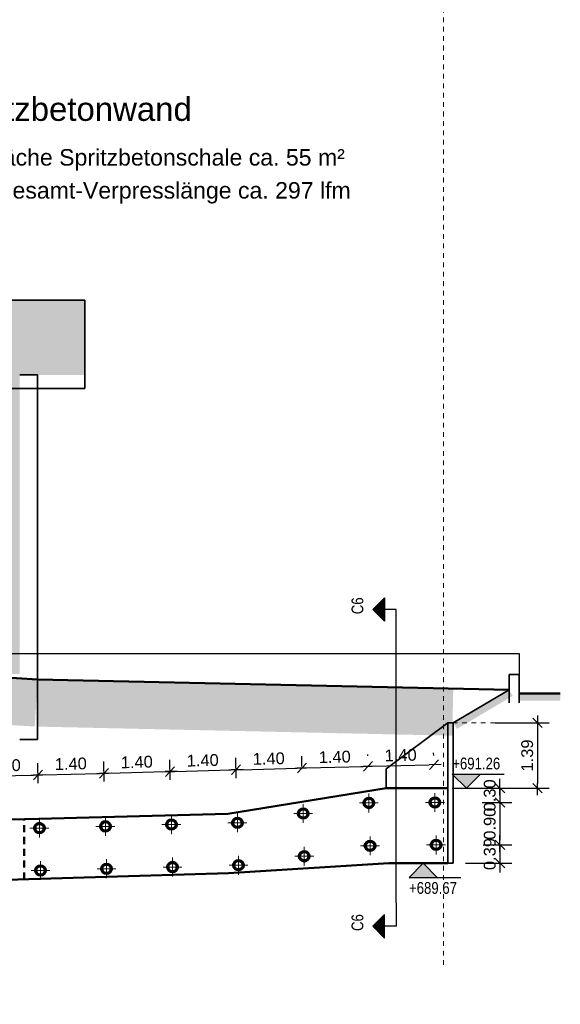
# Model space of a CAD drawing. Header units: metres. Extents: x 0 to 118, y 1 to 83.
# Tile 20 of 36: x 40 to 51, y 35 to 56. Entities that reach past the tile are written whole.
import ezdxf

# ---------------------------------------------------------------- set-up
doc = ezdxf.new("R2010")
doc.units = ezdxf.units.M
for name, pattern in [('DURCHG', [0]), ('GESTR2', [0.25, 0.15, -0.1]), ('PUNKTE', [0.15, 0.05, -0.1])]:
    doc.linetypes.add(name, pattern=pattern)
for name, color, linetype in [('Bestand', 7, 'Continuous'), ('Gel_nde', 7, 'Continuous'), ('GEOMETRIE', 7, 'Continuous'), ('HILFPU', 7, 'Continuous'), ('MAKET', 7, 'Continuous'), ('N_gel', 7, 'Continuous'), ('Nachbargeb_ude', 7, 'Continuous'), ('SCHNPF', 7, 'Continuous'), ('Spritzbetonwand', 7, 'Continuous'), ('TEXTE', 7, 'Continuous')]:
    doc.layers.add(name, color=color, linetype=linetype)
doc.styles.add('Arial', font='arial.ttf')
doc.dimstyles.new('ISBSTRICH4E', dxfattribs={"dimtxt": 0.25, "dimasz": 0.1, "dimexe": 0.25, "dimexo": 1, "dimgap": 0.09, "dimtad": 1, "dimzin": 0, "dimdsep": 46, "dimtxsty": 'Arial', "dimblk": 'ID4', "dimblk1": 'ID4', "dimblk2": 'ID4', "dimsah": 1, "dimcen": 0.09, "dimdle": 0.15, "dimclrd": 7, "dimclre": 7, "dimclrt": 7, "dimazin": 0, "dimtfac": 1, "dimtdec": 4, "dimtix": 1, "dimtmove": 2, "dimatfit": 3, "dimfxl": 1, "dimtvp": 0.004, "dimtolj": 1, "dimtzin": 0, "dimarcsym": 0})

# ---------------------------------------------------------------- blocks, each defined once
blk = doc.blocks.new('DIM147')
at = {"layer": 'MAKET', "color": 7, "linetype": 'DURCHG', "lineweight": 25}
for p, q in [((31.645, 35.345), (31.345, 35.645)), ((31.345, 35.645), (32.445, 35.645)), ((31.945, 35.645), (31.645, 35.345)), ((31.345, 35.345), (31.945, 35.345))]:
    blk.add_line(p, q, dxfattribs=at)
at = {"layer": 'MAKET', "color": 4}
for p in [(48.303, 39.928), (36.208, 39.175), (29.819, 39.01), (26.515, 38.781), (48.333, 38.338), (19.448, 38.041), (36.208, 37.878), (26.515, 37.627), (29.819, 37.725), (19.448, 36.745), (31.919, 35.345)]:
    blk.add_point(p, dxfattribs=at)
blk = doc.blocks.new('DIM153')
at = {"layer": 'MAKET', "color": 7, "linetype": 'DURCHG', "lineweight": 25}
for p, q in [((48.433, 38.338), (48.133, 38.038)), ((48.133, 38.338), (48.733, 38.338)), ((48.733, 38.038), (48.433, 38.338)), ((48.133, 38.038), (49.233, 38.038))]:
    blk.add_line(p, q, dxfattribs=at)
at = {"layer": 'MAKET', "color": 7, "style": 'Arial', "width": 0.8}
blk.add_text('+689.38', height=0.25, dxfattribs=at).set_placement((19.429, 38.441))
blk = doc.blocks.new('DIM154')
at = {"layer": 'MAKET', "color": 7, "linetype": 'DURCHG', "lineweight": 25}
for p, q in [((26.136, 38.781), (25.836, 39.081)), ((25.836, 39.081), (26.936, 39.081)), ((26.436, 39.081), (26.136, 38.781)), ((25.836, 38.781), (26.436, 38.781))]:
    blk.add_line(p, q, dxfattribs=at)
at = {"layer": 'MAKET', "color": 7, "style": 'Arial', "width": 0.8}
blk.add_text('+689.67', height=0.25, dxfattribs=at).set_placement((48.133, 37.688))
blk = doc.blocks.new('DIM157')
at = {"layer": 'MAKET', "color": 7, "linetype": 'DURCHG', "lineweight": 25}
for p, q in [((49.35, 39.928), (49.05, 40.228)), ((49.05, 40.228), (50.15, 40.228)), ((49.65, 40.228), (49.35, 39.928)), ((49.05, 39.928), (49.65, 39.928))]:
    blk.add_line(p, q, dxfattribs=at)
at = {"layer": 'MAKET', "color": 7, "style": 'Arial', "width": 0.8}
blk.add_text('+690.51', height=0.25, dxfattribs=at).set_placement((36.174, 39.575))
blk = doc.blocks.new('DIM158')
at = {"layer": 'MAKET', "color": 7, "style": 'Arial', "width": 0.8}
blk.add_text('+691.26', height=0.25, dxfattribs=at).set_placement((49.05, 40.328))
blk = doc.blocks.new('ID4')
at = {"color": 7, "linetype": 'DURCHG', "lineweight": 25}
for p, q in [((-1, -1), (1, 1)), ((1.5, 0), (-1, 0))]:
    blk.add_line(p, q, dxfattribs=at)
blk = doc.blocks.new('*D184')
at = {"layer": 'Defpoints', "color": 0}
for p in [(48.662, 40.429), (47.282, 39.616), (48.683, 39.626)]:
    blk.add_point(p, dxfattribs=at)
at = {"layer": 'MAKET', "color": 7, "lineweight": -2}
for p, q in [((47.256, 40.616), (47.256, 40.643)), ((48.657, 40.626), (48.655, 40.679)), ((47.362, 40.395), (48.562, 40.427))]:
    blk.add_line(p, q, dxfattribs=at)
at = {"layer": 'MAKET', "color": 7, "lineweight": -2, "xscale": 0.1, "yscale": 0.1, "zscale": 0.1}
for p, rotation in [((48.662, 40.429), 1.491882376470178), ((47.262, 40.393), 181.4918823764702)]:
    blk.add_blockref('ID4', p, dxfattribs=dict(at, rotation=rotation))
at = {"layer": 'MAKET', "color": 7, "insert": (47.956, 40.629), "char_height": 0.25, "attachment_point": 5, "rotation": 1.4919, "style": 'Arial'}
blk.add_mtext('\\A1;1.40', dxfattribs=at)
blk = doc.blocks.new('*D185')
at = {"layer": 'Defpoints', "color": 0}
for p in [(47.262, 40.393), (47.282, 39.616), (45.888, 39.392)]:
    blk.add_point(p, dxfattribs=at)
at = {"layer": 'MAKET', "color": 7, "lineweight": -2}
for p, q in [((45.862, 40.391), (45.856, 40.606)), ((47.256, 40.616), (47.256, 40.643)), ((45.962, 40.359), (47.162, 40.39))]:
    blk.add_line(p, q, dxfattribs=at)
at = {"layer": 'MAKET', "color": 7, "lineweight": -2, "xscale": 0.1, "yscale": 0.1, "zscale": 0.1}
for p, rotation in [((45.862, 40.356), 181.49188237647), ((47.262, 40.393), 1.491882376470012)]:
    blk.add_blockref('ID4', p, dxfattribs=dict(at, rotation=rotation))
at = {"layer": 'MAKET', "color": 7, "insert": (46.557, 40.592), "char_height": 0.25, "attachment_point": 5, "rotation": 1.4919, "style": 'Arial'}
blk.add_mtext('\\A1;1.40', dxfattribs=at)
blk = doc.blocks.new('*D186')
at = {"layer": 'Defpoints', "color": 0}
for p in [(45.862, 40.356), (45.888, 39.392), (44.494, 39.143)]:
    blk.add_point(p, dxfattribs=at)
at = {"layer": 'MAKET', "color": 7, "lineweight": -2}
for p, q in [((44.467, 40.143), (44.456, 40.57)), ((45.862, 40.391), (45.856, 40.606)), ((44.563, 40.322), (45.762, 40.354))]:
    blk.add_line(p, q, dxfattribs=at)
at = {"layer": 'MAKET', "color": 7, "lineweight": -2, "xscale": 0.1, "yscale": 0.1, "zscale": 0.1}
for p, rotation in [((44.463, 40.32), 181.4918823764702), ((45.862, 40.356), 1.491882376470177)]:
    blk.add_blockref('ID4', p, dxfattribs=dict(at, rotation=rotation))
at = {"layer": 'MAKET', "color": 7, "insert": (45.157, 40.556), "char_height": 0.25, "attachment_point": 5, "rotation": 1.4919, "style": 'Arial'}
blk.add_mtext('\\A1;1.40', dxfattribs=at)
blk = doc.blocks.new('*D187')
at = {"layer": 'Defpoints', "color": 0}
for p in [(44.463, 40.32), (43.094, 39.107), (44.494, 39.143)]:
    blk.add_point(p, dxfattribs=at)
at = {"layer": 'MAKET', "color": 7, "lineweight": -2}
for p, q in [((43.068, 40.106), (43.057, 40.533)), ((44.467, 40.143), (44.456, 40.57)), ((43.163, 40.286), (44.363, 40.317))]:
    blk.add_line(p, q, dxfattribs=at)
at = {"layer": 'MAKET', "color": 7, "lineweight": -2, "xscale": 0.1, "yscale": 0.1, "zscale": 0.1}
for p, rotation in [((43.063, 40.283), 181.4918823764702), ((44.463, 40.32), 1.491882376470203)]:
    blk.add_blockref('ID4', p, dxfattribs=dict(at, rotation=rotation))
at = {"layer": 'MAKET', "color": 7, "insert": (43.757, 40.519), "char_height": 0.25, "attachment_point": 5, "rotation": 1.4919, "style": 'Arial'}
blk.add_mtext('\\A1;1.40', dxfattribs=at)
blk = doc.blocks.new('*D188')
at = {"layer": 'Defpoints', "color": 0}
for p in [(43.063, 40.283), (41.694, 39.07), (43.094, 39.107)]:
    blk.add_point(p, dxfattribs=at)
at = {"layer": 'MAKET', "color": 7, "lineweight": -2}
for p, q in [((43.068, 40.106), (43.057, 40.533)), ((41.668, 40.07), (41.657, 40.497)), ((41.764, 40.25), (42.963, 40.281))]:
    blk.add_line(p, q, dxfattribs=at)
at = {"layer": 'MAKET', "color": 7, "lineweight": -2, "xscale": 0.1, "yscale": 0.1, "zscale": 0.1}
for p, rotation in [((41.664, 40.247), 181.4918823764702), ((43.063, 40.283), 1.491882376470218)]:
    blk.add_blockref('ID4', p, dxfattribs=dict(at, rotation=rotation))
at = {"layer": 'MAKET', "color": 7, "insert": (42.358, 40.483), "char_height": 0.25, "attachment_point": 5, "rotation": 1.4919, "style": 'Arial'}
blk.add_mtext('\\A1;1.40', dxfattribs=at)
blk = doc.blocks.new('*D189')
at = {"layer": 'Defpoints', "color": 0}
for p in [(41.664, 40.247), (41.694, 39.07), (40.294, 39.034)]:
    blk.add_point(p, dxfattribs=at)
at = {"layer": 'MAKET', "color": 7, "lineweight": -2}
for p, q in [((40.268, 40.034), (40.257, 40.46)), ((41.668, 40.07), (41.657, 40.497)), ((40.364, 40.213), (41.564, 40.244))]:
    blk.add_line(p, q, dxfattribs=at)
at = {"layer": 'MAKET', "color": 7, "lineweight": -2, "xscale": 0.1, "yscale": 0.1, "zscale": 0.1}
for p, rotation in [((41.664, 40.247), 1.49188237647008), ((40.264, 40.21), 181.4918823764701)]:
    blk.add_blockref('ID4', p, dxfattribs=dict(at, rotation=rotation))
at = {"layer": 'MAKET', "color": 7, "insert": (40.958, 40.446), "char_height": 0.25, "attachment_point": 5, "rotation": 1.4919, "style": 'Arial'}
blk.add_mtext('\\A1;1.40', dxfattribs=at)
blk = doc.blocks.new('*D190')
at = {"layer": 'Defpoints', "color": 0}
for p in [(40.264, 40.21), (38.894, 38.997), (40.294, 39.034)]:
    blk.add_point(p, dxfattribs=at)
at = {"layer": 'MAKET', "color": 7, "lineweight": -2}
for p, q in [((38.868, 39.997), (38.857, 40.424)), ((40.268, 40.034), (40.257, 40.46)), ((38.964, 40.177), (40.164, 40.208))]:
    blk.add_line(p, q, dxfattribs=at)
at = {"layer": 'MAKET', "color": 7, "lineweight": -2, "xscale": 0.1, "yscale": 0.1, "zscale": 0.1}
for p, rotation in [((40.264, 40.21), 1.491882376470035), ((38.864, 40.174), 181.49188237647)]:
    blk.add_blockref('ID4', p, dxfattribs=dict(at, rotation=rotation))
at = {"layer": 'MAKET', "color": 7, "insert": (39.558, 40.41), "char_height": 0.25, "attachment_point": 5, "rotation": 1.4919, "style": 'Arial'}
blk.add_mtext('\\A1;1.40', dxfattribs=at)
blk = doc.blocks.new('*D200')
at = {"layer": 'Defpoints', "color": 0}
for p in [(48.303, 39.928), (48.683, 39.626), (50.063, 39.626)]:
    blk.add_point(p, dxfattribs=at)
at = {"layer": 'MAKET', "color": 7, "lineweight": -2}
for p, q in [((50.063, 40.028), (50.063, 40.128)), ((49.303, 39.928), (50.313, 39.928)), ((50.063, 39.928), (50.063, 39.626)), ((49.683, 39.626), (50.313, 39.626)), ((50.063, 39.526), (50.063, 39.426))]:
    blk.add_line(p, q, dxfattribs=at)
at = {"layer": 'MAKET', "color": 7, "lineweight": -2, "xscale": 0.1, "yscale": 0.1, "zscale": 0.1}
for p, rotation in [((50.063, 39.928), 270), ((50.063, 39.626), 90)]:
    blk.add_blockref('ID4', p, dxfattribs=dict(at, rotation=rotation))
at = {"layer": 'MAKET', "color": 7, "insert": (49.846, 39.777), "char_height": 0.25, "attachment_point": 5, "rotation": 90, "style": 'Arial'}
blk.add_mtext('\\A1;0.30', dxfattribs=at)
blk = doc.blocks.new('*D201')
at = {"layer": 'Defpoints', "color": 0}
for p in [(48.683, 39.626), (48.706, 38.726), (50.063, 38.726)]:
    blk.add_point(p, dxfattribs=at)
at = {"layer": 'MAKET', "color": 7, "lineweight": -2}
for p, q in [((49.683, 39.626), (50.313, 39.626)), ((50.063, 39.526), (50.063, 38.826)), ((49.706, 38.726), (50.313, 38.726))]:
    blk.add_line(p, q, dxfattribs=at)
at = {"layer": 'MAKET', "color": 7, "lineweight": -2, "xscale": 0.1, "yscale": 0.1, "zscale": 0.1}
for p, rotation in [((50.063, 39.626), 90), ((50.063, 38.726), 270)]:
    blk.add_blockref('ID4', p, dxfattribs=dict(at, rotation=rotation))
at = {"layer": 'MAKET', "color": 7, "insert": (49.846, 39.176), "char_height": 0.25, "attachment_point": 5, "rotation": 90, "style": 'Arial'}
blk.add_mtext('\\A1;0.90', dxfattribs=at)
blk = doc.blocks.new('*D202')
at = {"layer": 'Defpoints', "color": 0}
for p in [(48.706, 38.726), (48.333, 38.338), (50.063, 38.338)]:
    blk.add_point(p, dxfattribs=at)
at = {"layer": 'MAKET', "color": 7, "lineweight": -2}
for p, q in [((50.063, 38.826), (50.063, 38.926)), ((49.706, 38.726), (50.313, 38.726)), ((50.063, 38.726), (50.063, 38.338)), ((49.333, 38.338), (50.313, 38.338)), ((50.063, 38.238), (50.063, 38.138))]:
    blk.add_line(p, q, dxfattribs=at)
at = {"layer": 'MAKET', "color": 7, "lineweight": -2, "xscale": 0.1, "yscale": 0.1, "zscale": 0.1}
for p, rotation in [((50.063, 38.726), 270), ((50.063, 38.338), 90)]:
    blk.add_blockref('ID4', p, dxfattribs=dict(at, rotation=rotation))
at = {"layer": 'MAKET', "color": 7, "insert": (49.846, 38.532), "char_height": 0.25, "attachment_point": 5, "rotation": 90, "style": 'Arial'}
blk.add_mtext('\\A1;0.39', dxfattribs=at)
blk = doc.blocks.new('*D203')
at = {"layer": 'Defpoints', "color": 0}
for p in [(48.96, 41.318), (48.303, 39.928), (50.859, 39.928)]:
    blk.add_point(p, dxfattribs=at)
at = {"layer": 'MAKET', "color": 7, "lineweight": -2}
for p, q in [((49.96, 41.318), (51.109, 41.318)), ((50.859, 41.218), (50.859, 40.028)), ((49.303, 39.928), (51.109, 39.928))]:
    blk.add_line(p, q, dxfattribs=at)
at = {"layer": 'MAKET', "color": 7, "lineweight": -2, "xscale": 0.1, "yscale": 0.1, "zscale": 0.1}
for p, rotation in [((50.859, 41.318), 90), ((50.859, 39.928), 270)]:
    blk.add_blockref('ID4', p, dxfattribs=dict(at, rotation=rotation))
at = {"layer": 'MAKET', "color": 7, "insert": (50.641, 40.623), "char_height": 0.25, "attachment_point": 5, "rotation": 90, "style": 'Arial'}
blk.add_mtext('\\A1;1.39', dxfattribs=at)

msp = doc.modelspace()

# ---------------------------------------------------------------- hatches: boundary and pattern name
at = {"layer": 'Gel_nde'}
for color, points in [(7, [(38.375, 41.348), (40.201, 41.348), (40.255, 42.238), (38.429, 42.238)]), (7, [(38.429, 42.238), (40.255, 42.238), (38.436, 42.348)]), (84, [(40.25, 42.045), (49.072, 42.045), (40.255, 42.238)]), (84, [(40.233, 41.236), (49.054, 41.236), (49.072, 42.045), (40.25, 42.045)]), (7, [(50.036, 41.888), (50.334, 41.888), (50.257, 42.019)]), (7, [(49.072, 41.318), (49.37, 41.318), (50.334, 41.888), (50.036, 41.888)]), (7, [(50.469, 41.786), (51.342, 41.786), (51.342, 41.938), (50.469, 41.938)]), (7, [(40.194, 41.238), (40.201, 41.348), (38.375, 41.348)]), (84, [(49.05, 41.043), (49.054, 41.236), (40.233, 41.236)]), (7, [(49.149, 41.187), (49.37, 41.318), (49.072, 41.318)])]:
    msp.add_hatch(color=color, dxfattribs=at).paths.add_polyline_path(points)
at = {"layer": 'MAKET'}
for points in [[(49.35, 39.928), (49.65, 40.228), (49.05, 40.228)], [(48.133, 38.038), (48.733, 38.038), (48.433, 38.338)]]:
    msp.add_hatch(color=7, dxfattribs=at).paths.add_polyline_path(points)
at = {"layer": 'Nachbargeb_ude'}
for points in [[(41.255, 48.695), (34.187, 48.695), (34.187, 42.355), (26.58, 42.355), (26.58, 48.905), (30.194, 50.725), (31.141, 50.285), (41.255, 50.285), (41.255, 48.695)], [(34.187, 42.355), (39.875, 42.355), (39.875, 48.695), (34.187, 48.695)]]:
    msp.add_hatch(color=9, dxfattribs=at).paths.add_polyline_path(points)

# ---------------------------------------------------------------- linework, layer by layer
at = {"layer": 'Bestand', "color": 7, "linetype": 'DURCHG', "lineweight": 25}
for p, q in [((38.008, 42.785), (50.469, 42.785)), ((50.469, 42.785), (50.469, 42.338))]:
    msp.add_line(p, q, dxfattribs=at)
at = {"layer": 'Bestand', "color": 7, "linetype": 'DURCHG', "lineweight": 35}
for p, q in [((50.257, 42.338), (50.469, 42.338)), ((50.257, 42.338), (50.257, 41.738)), ((50.469, 42.338), (50.469, 41.738)), ((48.96, 41.318), (47.646, 40.338)), ((49.072, 41.318), (48.96, 41.318)), ((48.96, 41.318), (48.96, 38.338)), ((49.072, 41.318), (49.072, 38.338)), ((47.646, 40.338), (47.646, 39.928)), ((49.072, 38.338), (48.96, 38.338))]:
    msp.add_line(p, q, dxfattribs=at)
at = {"layer": 'Bestand', "color": 140, "linetype": 'DURCHG', "lineweight": 50}
for p, q in [((47.646, 39.928), (44.293, 39.388)), ((48.96, 39.928), (47.646, 39.928)), ((40.279, 39.278), (35.169, 39.148)), ((44.293, 39.388), (40.279, 39.278))]:
    msp.add_line(p, q, dxfattribs=at)
at = {"layer": 'Gel_nde', "color": 84, "linetype": 'DURCHG', "lineweight": 50}
for p, q in [((40.255, 42.238), (38.436, 42.348)), ((50.257, 42.019), (40.255, 42.238)), ((50.469, 41.938), (51.342, 41.938))]:
    msp.add_line(p, q, dxfattribs=at)
at = {"layer": 'Gel_nde', "color": 7, "linetype": 'DURCHG', "lineweight": 35}
msp.add_line((50.257, 42.019), (49.072, 41.318), dxfattribs=at)
at = {"layer": 'GEOMETRIE', "color": 7, "linetype": 'PUNKTE', "lineweight": 18}
for p, q in [((48.868, 36.182), (48.868, 63.342)), ((50.359, 41.318), (49.072, 41.318))]:
    msp.add_line(p, q, dxfattribs=at)
at = {"layer": 'GEOMETRIE', "color": 140, "linetype": 'GESTR2', "lineweight": 50}
msp.add_line((39.972, 37.994), (39.972, 39.27), dxfattribs=at)
at = {"layer": 'HILFPU', "color": 4}
msp.add_point((49.072, 42.045), dxfattribs=at)
at = {"layer": 'N_gel', "color": 7, "linetype": 'DURCHG', "lineweight": 18}
for p, q in [((47.282, 39.816), (47.282, 39.416)), ((48.683, 39.826), (48.683, 39.426)), ((45.888, 39.592), (45.888, 39.192)), ((47.082, 39.616), (47.482, 39.616)), ((48.483, 39.626), (48.883, 39.626)), ((40.293, 39.284), (40.293, 38.884)), ((41.693, 39.32), (41.693, 38.92)), ((43.093, 39.357), (43.093, 38.957)), ((44.492, 39.393), (44.492, 38.993)), ((45.688, 39.392), (46.088, 39.392)), ((40.093, 39.084), (40.493, 39.084)), ((41.493, 39.12), (41.893, 39.12)), ((42.893, 39.157), (43.293, 39.157)), ((44.292, 39.193), (44.692, 39.193)), ((47.306, 38.908), (47.306, 38.508)), ((48.706, 38.926), (48.706, 38.526)), ((45.911, 38.684), (45.911, 38.284)), ((47.106, 38.708), (47.506, 38.708)), ((48.506, 38.726), (48.906, 38.726)), ((43.116, 38.457), (43.116, 38.057)), ((44.515, 38.494), (44.515, 38.094)), ((45.711, 38.484), (46.111, 38.484)), ((40.316, 38.384), (40.316, 37.984)), ((41.716, 38.421), (41.716, 38.021)), ((42.916, 38.257), (43.316, 38.257)), ((44.315, 38.294), (44.715, 38.294)), ((40.116, 38.184), (40.516, 38.184)), ((41.516, 38.221), (41.916, 38.221))]:
    msp.add_line(p, q, dxfattribs=at)
at = {"layer": 'N_gel', "color": 7, "linetype": 'DURCHG', "lineweight": 70}
for centre in [(47.282, 39.616), (48.683, 39.626), (45.888, 39.392), (44.492, 39.193), (40.293, 39.084), (41.693, 39.12), (43.093, 39.157), (47.306, 38.708), (48.706, 38.726), (45.911, 38.484), (40.316, 38.184), (41.716, 38.221), (43.116, 38.257), (44.515, 38.294)]:
    msp.add_circle(centre, 0.1, dxfattribs=at)
at = {"layer": 'N_gel', "color": 4}
for p in [(47.282, 39.616), (48.683, 39.626), (45.888, 39.392), (40.293, 39.084), (41.693, 39.12), (43.093, 39.157), (44.492, 39.193), (47.306, 38.708), (48.706, 38.726), (45.911, 38.484), (43.116, 38.257), (44.515, 38.294), (40.316, 38.184), (41.716, 38.221)]:
    msp.add_point(p, dxfattribs=at)
at = {"layer": 'Nachbargeb_ude', "color": 7, "linetype": 'DURCHG', "lineweight": 35}
for p, q in [((41.255, 50.285), (31.141, 50.285)), ((41.255, 50.285), (41.255, 48.405)), ((40.255, 48.695), (39.875, 48.695)), ((40.255, 40.965), (40.255, 48.695)), ((41.255, 48.405), (34.187, 48.405)), ((39.875, 40.965), (40.255, 40.965))]:
    msp.add_line(p, q, dxfattribs=at)
at = {"layer": 'SCHNPF', "color": 7, "linetype": 'DURCHG', "lineweight": 25}
for p, q in [((47.364, 43.72), (47.614, 43.97)), ((47.52, 43.876), (47.52, 43.563)), ((47.535, 43.891), (47.535, 43.548)), ((47.551, 43.907), (47.551, 43.532)), ((47.567, 43.923), (47.567, 43.516)), ((47.582, 43.938), (47.582, 43.501)), ((47.598, 43.954), (47.598, 43.485)), ((47.614, 43.97), (47.614, 43.47)), ((47.864, 43.72), (47.364, 43.72)), ((47.614, 43.47), (47.364, 43.72)), ((47.379, 43.735), (47.379, 43.704)), ((47.395, 43.751), (47.395, 43.688)), ((47.41, 43.766), (47.41, 43.673)), ((47.426, 43.782), (47.426, 43.657)), ((47.442, 43.798), (47.442, 43.641)), ((47.457, 43.813), (47.457, 43.626)), ((47.473, 43.829), (47.473, 43.61)), ((47.489, 43.845), (47.489, 43.595)), ((47.504, 43.86), (47.504, 43.579)), ((47.864, 37.5), (47.864, 43.72)), ((47.864, 37.5), (47.864, 37)), ((47.614, 37.25), (47.364, 37)), ((47.551, 36.813), (47.551, 37.188)), ((47.567, 36.797), (47.567, 37.204)), ((47.582, 36.782), (47.582, 37.219)), ((47.598, 36.766), (47.598, 37.235)), ((47.614, 36.75), (47.614, 37.25)), ((47.864, 37), (47.364, 37)), ((47.364, 37), (47.614, 36.75)), ((47.379, 36.985), (47.379, 37.016)), ((47.395, 36.969), (47.395, 37.032)), ((47.41, 36.954), (47.41, 37.047)), ((47.426, 36.938), (47.426, 37.063)), ((47.442, 36.922), (47.442, 37.079)), ((47.457, 36.907), (47.457, 37.094)), ((47.473, 36.891), (47.473, 37.11)), ((47.489, 36.875), (47.489, 37.125)), ((47.504, 36.86), (47.504, 37.141)), ((47.52, 36.844), (47.52, 37.157)), ((47.535, 36.829), (47.535, 37.172))]:
    msp.add_line(p, q, dxfattribs=at)
at = {"layer": 'Spritzbetonwand', "color": 140, "linetype": 'DURCHG', "lineweight": 50}
for p, q in [((47.707, 38.338), (44.306, 38.128)), ((48.96, 38.338), (47.707, 38.338)), ((44.306, 38.128), (35.229, 37.848))]:
    msp.add_line(p, q, dxfattribs=at)

# ---------------------------------------------------------------- block references
for name in ['DIM158', 'DIM157', 'DIM147', 'DIM154', 'DIM153']:
    msp.add_blockref(name, (0, 0))

# ---------------------------------------------------------------- texts
at = {"layer": 'SCHNPF', "color": 7, "style": 'Arial', "width": 0.8}
for p in [(47.164, 43.62), (47.164, 36.9)]:
    msp.add_text('C6', height=0.25, rotation=90, dxfattribs=at).set_placement(p)
at = {"layer": 'TEXTE', "color": 7, "style": 'Arial'}
for s, height, p in [('Pos. B.10 Permanente Sicherung der vorhandenen Stützmauer durch vernagelte Spritzbetonwand', 0.5, (13.126, 54.086)), ('Spritzbetonschale: d = 15 cm + 5 cm = 20 cm - 2 Q 188/m² + 1 Q 188/m² (siehe Detail 1) mit allseitigem Überstand verlegt - Fläche Spritzbetonschale ca. 55 m²', 0.35, (12.317, 53.137)), ('65 Stück Nägel Typ Ischebeck TITAN 30/11 o. vgl. - Nagellänge = Verpresslänge = 4,50 m - horizontaler Abstand = 1,40 m - Gesamt-Verpresslänge ca. 297 lfm', 0.35, (12.317, 52.437))]:
    msp.add_text(s, height=height, dxfattribs=at).set_placement(p)

# ---------------------------------------------------------------- dimensions: what is measured, and where the dimension line sits
at = {"layer": 'MAKET'}
for base, p1, p2, angle, picture, middle in [((50.859, 39.928), (48.96, 41.318), (48.303, 39.928), 90, '*D203', (50.641, 40.623)), ((47.262, 40.393), (45.888, 39.392), (47.282, 39.616), 1.4919, '*D185', (46.557, 40.592)), ((48.662, 40.429), (47.282, 39.616), (48.683, 39.626), 1.4919, '*D184', (47.956, 40.629)), ((40.264, 40.21), (38.894, 38.997), (40.294, 39.034), 1.4919, '*D190', (39.558, 40.41)), ((41.664, 40.247), (40.294, 39.034), (41.694, 39.07), 1.4919, '*D189', (40.958, 40.446)), ((43.063, 40.283), (41.694, 39.07), (43.094, 39.107), 1.4919, '*D188', (42.358, 40.483)), ((44.463, 40.32), (43.094, 39.107), (44.494, 39.143), 1.4919, '*D187', (43.757, 40.519)), ((45.862, 40.356), (44.494, 39.143), (45.888, 39.392), 1.4919, '*D186', (45.157, 40.556)), ((50.063, 39.626), (48.303, 39.928), (48.683, 39.626), 90, '*D200', (49.846, 39.777)), ((50.063, 38.726), (48.683, 39.626), (48.706, 38.726), 90, '*D201', (49.846, 39.176)), ((50.063, 38.338), (48.706, 38.726), (48.333, 38.338), 90, '*D202', (49.846, 38.532))]:
    dim = msp.add_linear_dim(base=base, p1=p1, p2=p2, angle=angle, dimstyle='ISBSTRICH4E', override={"dimasz": 0.1}, dxfattribs=at)
    dim.commit()
    dim.dimension.update_dxf_attribs({"geometry": picture, "text_midpoint": middle})

doc.saveas('drawing.dxf')
